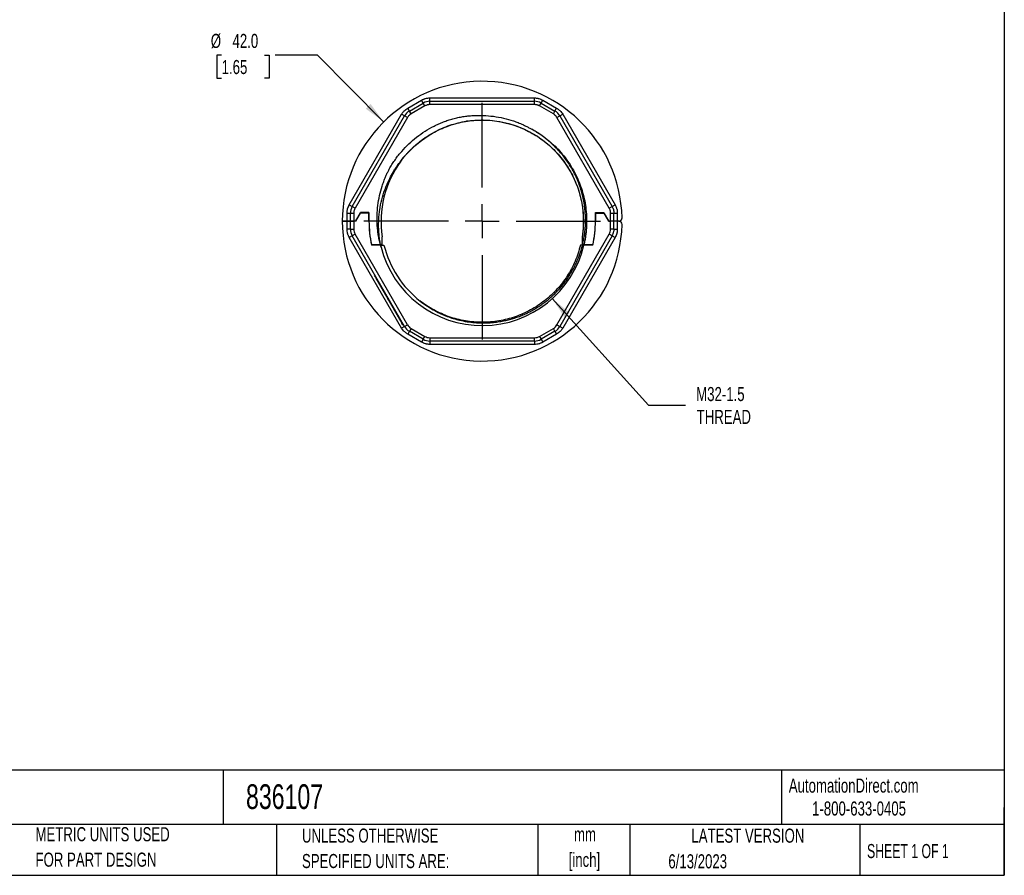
# Model space of a CAD drawing. Header units: millimetres. Extents: x 6 to 273, y 6 to 210.
# Tile 2 of 4: x 125 to 273, y 6 to 135. Entities that reach past the tile are written whole.
import ezdxf

# ---------------------------------------------------------------- set-up
doc = ezdxf.new("R2010")
doc.units = ezdxf.units.MM
doc.linetypes.add('CENTERX2', pattern=[20.32, 12.7, -2.54, 2.54, -2.54])
doc.layers.add('CENTER', color=40, linetype='CENTERX2')
doc.layers.add('DIMENSIONS', color=140, linetype='Continuous', lineweight=25)
doc.layers.add('TEXT', color=140, linetype='Continuous', lineweight=25)
doc.styles.add('SLDTEXTSTYLE0', font='TXT', dxfattribs={"width": 0.7})
doc.styles.add('SLDTEXTSTYLE1', font='TXT', dxfattribs={"width": 0.65})
doc.dimstyles.new('SLDDIMSTYLE1', dxfattribs={"dimtxt": 2.158008, "dimasz": 3.302, "dimexe": 0, "dimexo": 0.0625, "dimgap": 0.539502, "dimtad": 0, "dimtih": 1, "dimtoh": 1, "dimrnd": 1e-09, "dimzin": 4, "dimdsep": 46, "dimtxsty": 'SLDTEXTSTYLE0', "dimsah": 1, "dimcen": 0, "dimadec": 0, "dimazin": 1, "dimtfac": 1, "dimtofl": 0, "dimtmove": 0, "dimatfit": 3, "dimfxl": 0, "dimfrac": 2, "dimtolj": 1, "dimtzin": 12, "dimarcsym": 0})
doc.dimstyles.new('SLDDIMSTYLE2', dxfattribs={"dimtxt": 2.158008, "dimasz": 3.302, "dimexe": 0, "dimexo": 0.0625, "dimgap": 0.539502, "dimtad": 0, "dimtih": 1, "dimtoh": 1, "dimrnd": 1e-09, "dimzin": 12, "dimdsep": 46, "dimtxsty": 'SLDTEXTSTYLE0', "dimsah": 1, "dimcen": 0, "dimadec": 0, "dimazin": 3, "dimtfac": 1, "dimtofl": 0, "dimtmove": 0, "dimatfit": 3, "dimfxl": 0, "dimfrac": 2, "dimtolj": 1, "dimtzin": 12, "dimarcsym": 0})

# ---------------------------------------------------------------- blocks, each defined once
blk = doc.blocks.new('SW_NOTE_0')
at = {"layer": 'TEXT', "color": 0, "char_height": 2.117, "attachment_point": 2, "style": 'SLDTEXTSTYLE0'}
for s, insert in [('mm', (2.84, 2.73)), ('[inch]', (2.76, -1.09))]:
    blk.add_mtext(s, dxfattribs=dict(at, insert=insert))
blk = doc.blocks.new('SW_NOTE_0_1')
at = {"layer": 'TEXT', "color": 0, "char_height": 2.1167, "attachment_point": 1, "style": 'SLDTEXTSTYLE0'}
for s, insert in [('UNLESS OTHERWISE', (0, 2.73)), ('SPECIFIED UNITS ARE:', (0, -1.09))]:
    blk.add_mtext(s, dxfattribs=dict(at, insert=insert))
blk = doc.blocks.new('SW_NOTE_0_5')
at = {"layer": 'TEXT', "color": 0, "char_height": 2.1167, "attachment_point": 1, "style": 'SLDTEXTSTYLE0'}
for s, insert in [('METRIC UNITS USED', (0, 2.73)), ('FOR PART DESIGN', (0, -1.09))]:
    blk.add_mtext(s, dxfattribs=dict(at, insert=insert))
blk = doc.blocks.new('_D_2')
at = {"layer": 'DIMENSIONS'}
for p, q in [((155.55, 129.47), (154.82, 129.47)), ((154.82, 129.47), (154.82, 126.04)), ((161.96, 129.47), (162.68, 129.47)), ((162.68, 129.47), (162.68, 126.04)), ((169.94, 129.47), (163.59, 129.47)), ((179.87, 119.46), (169.94, 129.47)), ((154.82, 126.04), (155.55, 126.04)), ((162.68, 126.04), (161.96, 126.04))]:
    blk.add_line(p, q, dxfattribs=at)
blk.add_solid([(179.87, 119.46), (177.91, 122.16), (177.18, 121.45)], dxfattribs=at)
at = {"layer": 'DIMENSIONS', "char_height": 2.117, "attachment_point": 1, "style": 'SLDTEXTSTYLE0'}
for s, insert in [('%%c', (153.92, 132.68)), ('42.0', (157.18, 132.68)), ('1.65', (155.55, 128.76))]:
    blk.add_mtext(s, dxfattribs=dict(at, insert=insert))
blk = doc.blocks.new('_D_3')
at = {"layer": 'DIMENSIONS'}
for p, q in [((205.18, 92.93), (219.64, 76.93)), ((219.64, 76.93), (225.2, 76.93))]:
    blk.add_line(p, q, dxfattribs=at)
blk.add_solid([(205.18, 92.93), (207.02, 90.14), (207.77, 90.82)], dxfattribs=at)
at = {"layer": 'DIMENSIONS', "char_height": 2.117, "attachment_point": 1, "style": 'SLDTEXTSTYLE0'}
for s, insert in [('M32-1.5', (226.79, 79.66)), ('THREAD', (226.87, 76.23))]:
    blk.add_mtext(s, dxfattribs=dict(at, insert=insert))
blk = doc.blocks.new('SW_CENTERMARKSYMBOL_0')
at = {"layer": 'CENTER', "color": 0}
for p, q in [((0, 5.08), (0, 18.22)), ((0, 0), (0, 2.54)), ((-5.08, 0), (-18.22, 0)), ((0, 0), (-2.54, 0)), ((0, 0), (0, -2.54)), ((0, 0), (2.54, 0)), ((5.08, 0), (18.22, 0)), ((0, -5.08), (0, -18.22))]:
    blk.add_line(p, q, dxfattribs=at)

msp = doc.modelspace()

# ---------------------------------------------------------------- linework, layer by layer
for p, q in [((183.489, 121.528), (185.561, 122.724)), ((185.811, 122.291), (185.561, 122.724)), ((186.811, 122.559), (186.811, 123.059)), ((186.811, 123.059), (202.523, 123.059)), ((202.523, 122.559), (202.523, 123.059)), ((203.523, 122.291), (203.773, 122.724)), ((203.773, 122.724), (205.845, 121.528)), ((183.739, 121.095), (183.489, 121.528)), ((183.739, 121.095), (185.811, 122.291)), ((186.061, 121.858), (183.989, 120.662)), ((186.061, 121.858), (185.811, 122.291)), ((186.811, 122.059), (186.811, 122.559)), ((186.811, 122.559), (202.523, 122.559)), ((202.523, 122.059), (186.811, 122.059)), ((202.523, 122.059), (202.523, 122.559)), ((203.273, 121.858), (203.523, 122.291)), ((205.345, 120.662), (203.273, 121.858)), ((203.523, 122.291), (205.595, 121.095)), ((205.595, 121.095), (205.845, 121.528)), ((174.717, 107.005), (182.574, 120.613)), ((175.15, 106.755), (183.007, 120.363)), ((183.44, 120.113), (175.583, 106.505)), ((183.007, 120.363), (182.574, 120.613)), ((183.44, 120.113), (183.007, 120.363)), ((183.989, 120.662), (183.739, 121.095)), ((205.345, 120.662), (205.595, 121.095)), ((205.894, 120.113), (206.327, 120.363)), ((213.751, 106.505), (205.894, 120.113)), ((206.327, 120.363), (206.76, 120.613)), ((206.327, 120.363), (214.184, 106.755)), ((206.76, 120.613), (214.617, 107.005)), ((193.364, 119.673), (193.573, 119.699)), ((182.166, 113.14), (182.65, 113.816)), ((182.28, 113.35), (182.424, 113.549)), ((174.717, 107.005), (175.15, 106.755)), ((175.583, 106.505), (175.15, 106.755)), ((213.751, 106.505), (214.184, 106.755)), ((214.184, 106.755), (214.617, 107.005)), ((174.382, 105.755), (174.882, 105.755)), ((174.382, 104.559), (174.382, 105.755)), ((174.882, 104.559), (174.882, 105.755)), ((174.882, 105.755), (175.382, 105.755)), ((175.382, 105.755), (175.382, 104.559)), ((175.667, 104.559), (176.418, 105.859)), ((176.36, 105.759), (175.667, 104.559)), ((177.667, 105.759), (176.36, 105.759)), ((177.667, 105.859), (176.418, 105.859)), ((177.667, 105.859), (177.667, 104.559)), ((177.667, 104.559), (177.667, 105.759)), ((211.667, 105.859), (212.916, 105.859)), ((211.667, 104.559), (211.667, 105.859)), ((211.667, 105.759), (211.667, 104.559)), ((211.667, 105.759), (212.974, 105.759)), ((212.916, 105.859), (213.667, 104.559)), ((213.667, 104.559), (212.974, 105.759)), ((213.952, 104.559), (213.952, 105.755)), ((213.952, 105.755), (214.428, 105.755)), ((214.428, 106.359), (214.358, 106.359)), ((214.428, 106.059), (214.428, 106.359)), ((214.428, 104.559), (214.428, 105.755)), ((214.452, 104.559), (214.452, 105.755)), ((214.452, 105.755), (214.952, 105.755)), ((214.952, 105.755), (214.952, 104.559)), ((174.382, 104.559), (173.667, 104.559)), ((173.667, 104.559), (174.382, 104.559)), ((174.882, 104.559), (174.382, 104.559)), ((174.382, 103.363), (174.382, 104.559)), ((174.882, 103.363), (174.882, 104.559)), ((175.382, 104.559), (174.882, 104.559)), ((174.882, 104.559), (175.382, 104.559)), ((175.382, 104.559), (175.382, 103.363)), ((175.667, 104.559), (175.382, 104.559)), ((213.952, 104.559), (213.667, 104.559)), ((213.667, 104.559), (213.952, 104.559)), ((213.952, 103.363), (213.952, 104.559)), ((214.428, 104.559), (213.952, 104.559)), ((214.428, 103.363), (214.428, 104.559)), ((214.452, 104.559), (214.428, 104.559)), ((214.452, 103.363), (214.452, 104.559)), ((214.952, 104.559), (214.452, 104.559)), ((214.952, 104.559), (214.952, 103.363)), ((215.161, 104.559), (214.952, 104.559)), ((174.882, 103.363), (174.382, 103.363)), ((175.15, 102.363), (174.717, 102.113)), ((182.574, 88.505), (174.717, 102.113)), ((174.882, 103.363), (175.382, 103.363)), ((175.583, 102.613), (175.15, 102.363)), ((183.007, 88.755), (175.15, 102.363)), ((183.44, 89.005), (175.583, 102.613)), ((205.894, 89.005), (213.751, 102.613)), ((214.184, 102.363), (206.327, 88.755)), ((214.617, 102.113), (206.76, 88.505)), ((214.184, 102.363), (213.751, 102.613)), ((214.428, 103.363), (213.952, 103.363)), ((214.184, 102.363), (214.617, 102.113)), ((214.452, 103.363), (214.952, 103.363)), ((178.031, 101.059), (179.372, 101.059)), ((179.398, 100.959), (178.053, 100.959)), ((179.667, 101.059), (179.397, 101.059)), ((179.417, 100.959), (179.398, 100.959)), ((179.437, 100.959), (179.92, 100.959)), ((209.667, 101.059), (209.708, 101.059)), ((209.724, 100.959), (209.928, 100.959)), ((209.951, 101.059), (209.749, 101.059)), ((211.281, 100.959), (209.928, 100.959)), ((209.951, 101.059), (211.303, 101.059)), ((178.553, 96.47), (178.466, 96.42)), ((178.466, 96.42), (178.632, 96.132)), ((178.718, 96.182), (178.632, 96.132)), ((178.632, 96.132), (178.691, 96.029)), ((178.691, 96.029), (178.778, 96.079)), ((178.801, 96.039), (178.715, 95.989)), ((178.715, 95.989), (180.493, 92.909)), ((180.579, 92.959), (180.493, 92.909)), ((180.513, 92.873), (180.493, 92.909)), ((180.6, 92.923), (180.513, 92.873)), ((180.513, 92.873), (180.623, 92.684)), ((180.623, 92.684), (180.71, 92.734)), ((180.623, 92.684), (180.7, 92.55)), ((180.787, 92.6), (180.7, 92.55)), ((180.7, 92.55), (181.245, 91.606)), ((181.332, 91.656), (181.245, 91.606)), ((181.245, 91.606), (181.316, 91.483)), ((181.403, 91.533), (181.316, 91.483)), ((181.316, 91.483), (182.597, 89.265)), ((183.007, 88.755), (182.574, 88.505)), ((182.683, 89.315), (182.597, 89.265)), ((182.763, 88.977), (182.597, 89.265)), ((182.763, 88.977), (182.85, 89.027)), ((183.007, 88.755), (183.44, 89.005)), ((205.894, 89.005), (206.327, 88.755)), ((206.327, 88.755), (206.76, 88.505)), ((183.739, 88.023), (183.489, 87.59)), ((185.561, 86.394), (183.489, 87.59)), ((183.989, 88.456), (183.739, 88.023)), ((185.811, 86.827), (183.739, 88.023)), ((183.989, 88.456), (186.061, 87.26)), ((185.811, 86.827), (186.061, 87.26)), ((203.273, 87.26), (205.345, 88.456)), ((203.273, 87.26), (203.523, 86.827)), ((205.595, 88.023), (203.523, 86.827)), ((205.845, 87.59), (203.773, 86.394)), ((205.595, 88.023), (205.345, 88.456)), ((205.595, 88.023), (205.845, 87.59)), ((185.811, 86.827), (185.561, 86.394)), ((186.811, 87.059), (202.523, 87.059)), ((186.811, 87.059), (186.811, 86.559)), ((202.523, 86.559), (186.811, 86.559)), ((186.811, 86.559), (186.811, 86.059)), ((202.523, 86.059), (186.811, 86.059)), ((202.523, 86.559), (202.523, 87.059)), ((202.523, 86.559), (202.523, 86.059)), ((203.523, 86.827), (203.773, 86.394))]:
    msp.add_line(p, q)
at = {"flags": 128}
msp.add_lwpolyline([(174.382, 104.559), (174.48, 104.559), (174.574, 104.559), (174.66, 104.559), (174.736, 104.559), (174.798, 104.559), (174.844, 104.559), (174.873, 104.559), (174.882, 104.559)], dxfattribs=at)
for centre, radius, start, end in [((194.667, 104.559), 21, 1.3976, 180), ((186.811, 120.559), 2, 90.00001, 120.00001), ((202.523, 120.559), 2, 60.00001, 90.00001), ((184.739, 119.363), 2, 120.00001, 150.00001), ((204.595, 119.363), 2, 30.00001, 60.00001), ((194.667, 104.559), 15.18, 143.70922, 188.83218), ((176.882, 105.755), 2, 150.00001, 180.00001), ((212.452, 105.755), 2, 17.57311, 30.00001), ((194.667, 104.559), 21, 180, 358.6024), ((194.667, 104.559), 17, 180, 192.22579), ((194.667, 104.559), 17, 347.77421, 0), ((215.161, 104.059), 0.5, 358.6024, 90), ((176.882, 103.363), 2, 180, 210), ((176.882, 103.363), 1.5, 180, 210), ((212.452, 103.363), 1.5, 330, 0), ((212.452, 103.363), 2, 330, 351.26161), ((194.667, 104.559), 15.68, 194.3405, 346.72696), ((194.667, 104.559), 15.18, 193.71864, 232.21685), ((184.739, 89.755), 2, 210, 240), ((184.739, 89.755), 1.5, 210, 240), ((204.595, 89.755), 1.5, 300, 330), ((204.595, 89.755), 2, 300, 330), ((186.811, 88.559), 1.5, 240, 270), ((202.523, 88.559), 1.5, 270, 300), ((186.811, 88.559), 2, 240, 270), ((202.523, 88.559), 2, 270, 300)]:
    msp.add_arc(centre, radius, start, end)
for points, knots in [([(185.561, 122.724), (185.608, 122.75), (185.704, 122.803), (185.853, 122.87), (186.006, 122.928), (186.215, 122.991), (186.483, 123.047), (186.701, 123.055), (186.811, 123.059)], [0, 0, 0, 0, 0.1252242, 0.2499622, 0.3747523, 0.5001321, 0.7499622, 1, 1, 1, 1]), ([(202.523, 123.059), (202.578, 123.058), (202.687, 123.056), (202.85, 123.039), (203.011, 123.013), (203.224, 122.963), (203.484, 122.877), (203.677, 122.775), (203.773, 122.724)], [0, 0, 0, 0, 0.12522422, 0.24996222, 0.37475232, 0.50013215, 0.74996223, 1, 1, 1, 1]), ([(182.574, 120.613), (182.602, 120.659), (182.658, 120.753), (182.754, 120.885), (182.858, 121.012), (183.007, 121.171), (183.211, 121.353), (183.396, 121.47), (183.489, 121.528)], [0, 0, 0, 0, 0.1252242, 0.2499622, 0.3747523, 0.5001321, 0.7499622, 1, 1, 1, 1]), ([(186.811, 122.059), (186.778, 122.058), (186.713, 122.057), (186.615, 122.047), (186.518, 122.031), (186.391, 122.001), (186.234, 121.95), (186.119, 121.888), (186.061, 121.858)], [0, 0, 0, 0, 0.1247536, 0.2493356, 0.374281, 0.5001201, 0.7493426, 1, 1, 1, 1]), ([(203.273, 121.858), (203.245, 121.874), (203.188, 121.905), (203.098, 121.945), (203.006, 121.98), (202.881, 122.018), (202.72, 122.051), (202.589, 122.056), (202.523, 122.059)], [0, 0, 0, 0, 0.1247536, 0.2493356, 0.374281, 0.5001201, 0.7493426, 1, 1, 1, 1]), ([(205.845, 121.528), (205.892, 121.499), (205.985, 121.443), (206.118, 121.347), (206.245, 121.244), (206.404, 121.094), (206.586, 120.89), (206.702, 120.705), (206.76, 120.613)], [0, 0, 0, 0, 0.1252242, 0.2499622, 0.3747523, 0.5001321, 0.7499622, 1, 1, 1, 1]), ([(180.811, 112.559), (180.875, 112.668), (181.004, 112.888), (181.206, 113.211), (181.416, 113.529), (181.633, 113.841), (181.857, 114.149), (182.089, 114.451), (182.329, 114.748), (182.827, 115.337), (183.631, 116.179), (184.809, 117.193), (186.079, 118.089), (187.202, 118.727), (188.128, 119.168), (188.831, 119.463), (189.546, 119.725), (190.033, 119.871), (190.277, 119.945)], [0, 0, 0, 0, 0.0310216, 0.0619918, 0.092928, 0.123848, 0.1547693, 0.1857096, 0.2166865, 0.2477174, 0.3738415, 0.5000087, 0.6261328, 0.7522999, 0.8142874, 0.8761393, 0.9379965, 1, 1, 1, 1]), ([(182.422, 113.55), (182.499, 113.653), (182.654, 113.862), (182.901, 114.171), (183.163, 114.482), (183.441, 114.794), (183.735, 115.107), (184.047, 115.419), (184.375, 115.729), (184.721, 116.037), (185.085, 116.341), (185.467, 116.641), (186.414, 117.338), (188.024, 118.293), (190.408, 119.216), (192.913, 119.723), (195.084, 119.787), (197.615, 119.532), (200.095, 118.855), (202.716, 117.528), (204.769, 116.003), (206.535, 114.155), (207.965, 112.037), (208.852, 110.1), (209.358, 108.48), (209.621, 107.312), (209.802, 106.052), (209.863, 104.996), (209.853, 104.08), (209.821, 103.46), (209.765, 102.841), (209.706, 102.431), (209.677, 102.226)], [0, 0, 0, 0, 0.00951704, 0.01930963, 0.02937848, 0.03972439, 0.05034814, 0.06125039, 0.07243171, 0.08389255, 0.09563318, 0.10765375, 0.11995424, 0.18297503, 0.24591604, 0.30891337, 0.37187818, 0.40631136, 0.49767048, 0.56062413, 0.62362964, 0.68661112, 0.74956094, 0.81250956, 0.84399147, 0.87549023, 0.90129544, 0.93850488, 0.95388201, 0.96925692, 0.98462946, 1, 1, 1, 1]), ([(182.432, 113.543), (183.429, 114.9), (184.657, 116.084), (187.426, 117.999), (188.969, 118.729), (191.404, 119.41), (192.235, 119.57), (193.91, 119.746), (194.754, 119.763), (197.273, 119.602), (198.935, 119.216), (201.268, 118.252), (202.02, 117.867), (203.448, 116.974), (204.125, 116.467), (206.014, 114.787), (207.08, 113.454), (208.724, 110.516), (209.305, 108.913), (209.908, 105.601), (209.926, 103.892), (209.667, 102.228)], [0, 0, 0, 0, 0.125, 0.125, 0.25, 0.25, 0.3125, 0.3125, 0.375, 0.375, 0.5, 0.5, 0.5625, 0.5625, 0.625, 0.625, 0.75, 0.75, 0.875, 0.875, 1, 1, 1, 1]), ([(183.989, 120.662), (183.961, 120.645), (183.905, 120.611), (183.825, 120.554), (183.749, 120.491), (183.654, 120.402), (183.544, 120.279), (183.475, 120.168), (183.44, 120.113)], [0, 0, 0, 0, 0.1247536, 0.2493356, 0.374281, 0.5001201, 0.7493426, 1, 1, 1, 1]), ([(190.277, 119.945), (190.4, 119.975), (190.647, 120.037), (191.02, 120.118), (191.395, 120.191), (191.772, 120.254), (192.152, 120.308), (192.533, 120.354), (192.917, 120.39), (193.683, 120.443), (194.835, 120.455), (196.366, 120.325), (197.876, 120.052), (199.106, 119.703), (200.064, 119.355), (200.694, 119.09), (201.235, 118.834), (201.69, 118.601), (201.983, 118.433), (202.128, 118.35)], [0, 0, 0, 0, 0.0311327, 0.0622668, 0.0934211, 0.1246142, 0.1558646, 0.187191, 0.2186115, 0.2501445, 0.3751178, 0.5002492, 0.6255604, 0.7501604, 0.8126419, 0.8748545, 0.9173504, 0.9590477, 1, 1, 1, 1]), ([(205.894, 120.113), (205.877, 120.141), (205.844, 120.196), (205.786, 120.276), (205.724, 120.352), (205.634, 120.447), (205.512, 120.557), (205.401, 120.627), (205.345, 120.662)], [0, 0, 0, 0, 0.1247536, 0.2493356, 0.374281, 0.5001201, 0.7493426, 1, 1, 1, 1]), ([(202.128, 118.35), (202.247, 118.285), (202.483, 118.154), (202.831, 117.947), (203.174, 117.733), (203.511, 117.509), (203.843, 117.276), (204.398, 116.864), (205.152, 116.24), (206.067, 115.35), (206.915, 114.379), (207.949, 112.973), (209.02, 111.053), (209.755, 108.98), (210.128, 107.276), (210.298, 105.998), (210.363, 104.723), (210.332, 103.677), (210.258, 102.854), (210.18, 102.252), (210.08, 101.652), (209.994, 101.257), (209.951, 101.059)], [0, 0, 0, 0, 0.0198915, 0.0397579, 0.0596125, 0.0794685, 0.0993394, 0.1192382, 0.1812535, 0.2432948, 0.3070374, 0.3708057, 0.500002, 0.6291984, 0.6929409, 0.7567092, 0.8187245, 0.8807658, 0.9105918, 0.9403763, 0.970164, 1, 1, 1, 1]), ([(209.749, 101.059), (209.779, 101.187), (209.839, 101.441), (209.914, 101.819), (209.979, 102.189), (210.033, 102.551), (210.078, 102.905), (210.114, 103.25), (210.141, 103.585), (210.16, 103.911), (210.173, 104.228), (210.178, 104.535), (210.178, 104.833), (210.173, 105.12), (210.163, 105.398), (210.148, 105.665), (210.13, 105.922), (210.109, 106.169), (210.085, 106.406), (210.058, 106.633), (210.03, 106.849), (210, 107.055), (209.969, 107.251), (209.937, 107.437), (209.905, 107.612), (209.873, 107.778), (209.842, 107.933), (209.81, 108.079), (209.78, 108.214), (209.751, 108.339), (209.723, 108.455), (209.697, 108.561), (209.672, 108.656), (209.649, 108.743), (209.629, 108.819), (209.611, 108.886), (209.595, 108.943), (209.581, 108.99), (209.571, 109.028), (209.563, 109.056), (209.557, 109.075), (209.367, 109.732), (208.906, 111.008), (207.964, 112.808), (206.791, 114.472), (205.494, 115.886), (204.244, 116.966), (203.237, 117.685), (202.563, 118.106), (202.231, 118.293), (202.129, 118.35)], [0, 0, 0, 0, 0.0194939, 0.0385031, 0.0570286, 0.0750707, 0.0926296, 0.1097052, 0.1262972, 0.1424052, 0.1580287, 0.1731673, 0.1878205, 0.2019877, 0.2156684, 0.2288622, 0.2415686, 0.2537872, 0.2655177, 0.2767597, 0.287513, 0.2977773, 0.3075525, 0.3168383, 0.3256347, 0.3339414, 0.3417585, 0.3490858, 0.3559232, 0.3622707, 0.3681283, 0.3734959, 0.3783735, 0.3827611, 0.3866587, 0.3900662, 0.3929836, 0.3954109, 0.3973481, 0.3987953, 0.3997523, 0.4002193, 0.4999102, 0.599705, 0.6997347, 0.7999892, 0.8826505, 0.9435588, 0.9826777, 1, 1, 1, 1]), ([(179.372, 101.059), (179.342, 101.179), (179.282, 101.418), (179.203, 101.78), (179.132, 102.143), (179.07, 102.507), (179.016, 102.873), (178.971, 103.239), (178.934, 103.608), (178.878, 104.346), (178.86, 105.459), (178.977, 106.938), (179.232, 108.402), (179.558, 109.598), (179.883, 110.535), (180.13, 111.152), (180.366, 111.684), (180.581, 112.13), (180.735, 112.417), (180.811, 112.559)], [0, 0, 0, 0, 0.03125223, 0.06245014, 0.09361081, 0.12475135, 0.15588895, 0.18704077, 0.21822397, 0.24945564, 0.37432472, 0.49921588, 0.62408345, 0.74958385, 0.81218105, 0.87481019, 0.91765974, 0.9593744, 1, 1, 1, 1]), ([(179.397, 101.059), (179.373, 101.191), (179.324, 101.455), (179.264, 101.853), (179.214, 102.252), (179.174, 102.651), (179.144, 103.052), (179.125, 103.452), (179.116, 103.852), (179.117, 104.253), (179.128, 104.652), (179.15, 105.051), (179.182, 105.449), (179.225, 105.845), (179.33, 106.625), (179.561, 107.779), (179.96, 109.075), (180.382, 110.137), (180.805, 111.041), (181.191, 111.739), (181.505, 112.248), (181.741, 112.614), (181.996, 112.984), (182.202, 113.251), (182.278, 113.351)], [0, 0, 0, 0, 0.0309699, 0.0619109, 0.0928227, 0.123705, 0.1545577, 0.1853806, 0.2161737, 0.2469371, 0.2776714, 0.3083771, 0.3390553, 0.3697072, 0.4003342, 0.5206374, 0.6405541, 0.7125258, 0.784322, 0.8705141, 0.8964048, 0.9222694, 0.9709393, 1, 1, 1, 1]), ([(174.382, 105.755), (174.383, 105.809), (174.385, 105.919), (174.402, 106.081), (174.429, 106.243), (174.478, 106.455), (174.564, 106.715), (174.666, 106.908), (174.717, 107.005)], [0, 0, 0, 0, 0.1252242, 0.2499622, 0.3747523, 0.5001321, 0.7499622, 1, 1, 1, 1]), ([(175.583, 106.505), (175.568, 106.476), (175.536, 106.419), (175.496, 106.33), (175.461, 106.238), (175.423, 106.112), (175.39, 105.951), (175.385, 105.821), (175.382, 105.755)], [0, 0, 0, 0, 0.1247536, 0.2493356, 0.374281, 0.5001201, 0.7493426, 1, 1, 1, 1]), ([(213.952, 105.755), (213.951, 105.788), (213.95, 105.853), (213.94, 105.95), (213.924, 106.047), (213.894, 106.175), (213.843, 106.331), (213.781, 106.447), (213.751, 106.505)], [0, 0, 0, 0, 0.12475358, 0.2493356, 0.37428101, 0.50012012, 0.74934257, 1, 1, 1, 1]), ([(214.617, 107.005), (214.643, 106.957), (214.696, 106.862), (214.763, 106.712), (214.821, 106.559), (214.884, 106.35), (214.939, 106.082), (214.948, 105.864), (214.952, 105.755)], [0, 0, 0, 0, 0.1252242, 0.2499622, 0.3747523, 0.5001321, 0.7499622, 1, 1, 1, 1]), ([(214.428, 106.059), (214.428, 106.008), (214.428, 105.907), (214.428, 105.806), (214.428, 105.755)], [0, 0, 0, 0, 0.50195042, 1, 1, 1, 1]), ([(215.161, 104.559), (215.183, 104.56), (215.227, 104.561), (215.292, 104.575), (215.366, 104.6), (215.444, 104.642), (215.52, 104.707), (215.584, 104.785), (215.629, 104.874), (215.658, 104.971), (215.66, 105.037), (215.661, 105.071)], [0, 0, 0, 0, 0.0829666, 0.1658592, 0.2501402, 0.3736731, 0.5000843, 0.6236148, 0.750026, 0.8742871, 1, 1, 1, 1]), ([(214.952, 104.559), (214.821, 104.559), (214.691, 104.559), (214.505, 104.559), (214.452, 104.559), (214.452, 104.559)], [0, 0, 0, 0, 0.5, 0.5, 1, 1, 1, 1]), ([(174.717, 102.113), (174.691, 102.16), (174.638, 102.256), (174.571, 102.405), (174.513, 102.558), (174.45, 102.767), (174.395, 103.035), (174.386, 103.253), (174.382, 103.363)], [0, 0, 0, 0, 0.12522422, 0.24996222, 0.37475232, 0.50013215, 0.74996223, 1, 1, 1, 1]), ([(179.667, 101.059), (179.667, 101.189), (179.667, 101.449), (179.667, 101.839), (179.667, 102.099), (179.667, 102.228)], [0, 0, 0, 0, 0.336489, 0.66976, 1, 1, 1, 1]), ([(209.667, 102.164), (209.667, 101.982), (209.667, 101.613), (209.667, 101.245), (209.667, 101.059)], [0, 0, 0, 0, 0.4933002, 1, 1, 1, 1]), ([(214.428, 103.363), (214.428, 103.312), (214.428, 103.21), (214.428, 103.109), (214.428, 103.059)], [0, 0, 0, 0, 0.4980496, 1, 1, 1, 1]), ([(214.952, 103.363), (214.951, 103.308), (214.949, 103.199), (214.932, 103.036), (214.905, 102.875), (214.856, 102.662), (214.77, 102.402), (214.668, 102.209), (214.617, 102.113)], [0, 0, 0, 0, 0.1252242, 0.2499622, 0.3747523, 0.5001321, 0.7499622, 1, 1, 1, 1]), ([(209.414, 100.959), (209.304, 100.552), (209.085, 99.739), (208.629, 98.559), (208.083, 97.419), (207.443, 96.329), (206.715, 95.295), (205.903, 94.326), (205.014, 93.427), (204.053, 92.606), (203.027, 91.867), (201.943, 91.216), (200.809, 90.658), (199.632, 90.195), (198.421, 89.832), (197.185, 89.571), (195.93, 89.414), (194.667, 89.361), (193.404, 89.414), (192.149, 89.571), (190.912, 89.832), (189.702, 90.195), (188.525, 90.657), (187.392, 91.217), (186.313, 91.858), (185.647, 92.355), (185.318, 92.601)], [0, 0, 0, 0, 0.0417115, 0.083423, 0.1251346, 0.1668461, 0.2085576, 0.2502691, 0.2919807, 0.3336922, 0.3754037, 0.4171152, 0.4588267, 0.5005383, 0.5422498, 0.5839613, 0.6256728, 0.6673843, 0.7090959, 0.7508074, 0.7925189, 0.8342304, 0.875942, 0.9176535, 0.959365, 1, 1, 1, 1]), ([(186.193, 91.953), (186.279, 91.894), (186.563, 91.701), (187.169, 91.323), (188.147, 90.788), (189.538, 90.182), (191.375, 89.617), (193.129, 89.339), (194.596, 89.271), (195.61, 89.292), (196.564, 89.373), (197.43, 89.498), (198.225, 89.657), (198.969, 89.844), (199.703, 90.069), (200.425, 90.33), (201.133, 90.628), (201.825, 90.962), (202.499, 91.331), (203.154, 91.735), (203.788, 92.172), (204.401, 92.639), (204.99, 93.137), (205.555, 93.664), (206.093, 94.218), (206.603, 94.798), (207.084, 95.403), (207.534, 96.032), (207.953, 96.682), (208.337, 97.354), (208.687, 98.044), (209.002, 98.751), (209.281, 99.474), (209.526, 100.209), (209.658, 100.709), (209.724, 100.959)], [0, 0, 0, 0, 0.0106396, 0.0347836, 0.0724474, 0.12367, 0.1884955, 0.2669439, 0.3031443, 0.3374259, 0.3697807, 0.4002009, 0.42614, 0.4520833, 0.4780303, 0.5039821, 0.5299419, 0.5559156, 0.5819092, 0.6079261, 0.6339673, 0.6600318, 0.6861172, 0.7122201, 0.7383369, 0.7644639, 0.7905983, 0.8167382, 0.8428836, 0.8690366, 0.895201, 0.9213792, 0.947572, 0.9737793, 1, 1, 1, 1]), ([(183.489, 87.59), (183.442, 87.618), (183.349, 87.674), (183.216, 87.77), (183.089, 87.874), (182.93, 88.023), (182.748, 88.227), (182.632, 88.412), (182.574, 88.505)], [0, 0, 0, 0, 0.1252242, 0.2499622, 0.3747523, 0.5001321, 0.7499622, 1, 1, 1, 1]), ([(206.76, 88.505), (206.732, 88.458), (206.676, 88.365), (206.58, 88.232), (206.476, 88.105), (206.327, 87.946), (206.123, 87.764), (205.938, 87.648), (205.845, 87.59)], [0, 0, 0, 0, 0.1252242, 0.2499622, 0.3747523, 0.5001321, 0.7499622, 1, 1, 1, 1]), ([(186.811, 86.059), (186.756, 86.06), (186.647, 86.062), (186.484, 86.078), (186.323, 86.105), (186.11, 86.155), (185.85, 86.241), (185.657, 86.343), (185.561, 86.394)], [0, 0, 0, 0, 0.1252242, 0.2499622, 0.3747523, 0.5001321, 0.7499622, 1, 1, 1, 1]), ([(203.773, 86.394), (203.726, 86.367), (203.63, 86.314), (203.481, 86.247), (203.328, 86.19), (203.119, 86.127), (202.851, 86.071), (202.633, 86.063), (202.523, 86.059)], [0, 0, 0, 0, 0.1252242, 0.2499622, 0.3747523, 0.5001321, 0.7499622, 1, 1, 1, 1])]:
    msp.add_open_spline(points, degree=3, knots=knots)
for points in [[(192.484, 119.581), (192.375, 119.565), (192.274, 119.55), (192.185, 119.534)], [(182.28, 113.35), (182.33, 113.415), (182.38, 113.479), (182.432, 113.543)], [(214.358, 106.359), (214.389, 106.261), (214.413, 106.16), (214.428, 106.059)], [(177.667, 104.559), (177.667, 103.384), (177.789, 102.209), (178.031, 101.059)], [(211.303, 101.059), (211.545, 102.209), (211.667, 103.384), (211.667, 104.559)], [(209.667, 102.228), (209.667, 102.207), (209.667, 102.185), (209.667, 102.164)], [(209.677, 102.226), (209.674, 102.205), (209.67, 102.185), (209.667, 102.164)], [(179.372, 101.059), (179.38, 101.059), (179.389, 101.059), (179.397, 101.059)], [(179.398, 100.959), (179.423, 100.864), (179.449, 100.769), (179.476, 100.675)], [(179.476, 100.675), (179.455, 100.769), (179.435, 100.864), (179.417, 100.959)], [(209.683, 100.957), (209.597, 100.957), (209.51, 100.958), (209.424, 100.959)], [(185.367, 92.562), (185.635, 92.349), (185.91, 92.146), (186.192, 91.952)]]:
    msp.add_open_spline(points, degree=3)
at = {"layer": 'TEXT'}
for p, q in [((273.05, 209.55), (273.05, 6.35)), ((273.05, 22.126), (6.35, 22.126)), ((155.759, 22.126), (155.759, 13.97)), ((239.575, 22.126), (239.575, 13.97)), ((273.05, 6.35), (273.05, 16.51)), ((273.05, 13.97), (6.35, 13.97)), ((163.78, 13.97), (163.78, 6.35)), ((203.024, 13.97), (203.024, 6.35)), ((216.812, 13.97), (216.812, 6.35)), ((251.349, 13.97), (251.349, 6.35)), ((6.35, 6.35), (273.05, 6.35))]:
    msp.add_line(p, q, dxfattribs=at)

# ---------------------------------------------------------------- block references
at = {"layer": 'CENTER'}
msp.add_blockref('SW_CENTERMARKSYMBOL_0', (194.667, 104.559), dxfattribs=at)
at = {"layer": 'TEXT'}
for name, p in [('SW_NOTE_0_5', (127.604, 10.847)), ('SW_NOTE_0_1', (167.608, 10.642)), ('SW_NOTE_0', (207.255, 10.829))]:
    msp.add_blockref(name, p, dxfattribs=at)

# ---------------------------------------------------------------- texts
for s, insert, char_height, attachment_point, style in [('AutomationDirect.com', (240.695, 20.877), 2.11667, 1, 'SLDTEXTSTYLE0'), ('836107', (159.208, 20.012), 3.7042, 1, 'SLDTEXTSTYLE0'), ('1-800-633-0405', (244.192, 17.437), 2.11667, 1, 'SLDTEXTSTYLE0'), ('LATEST VERSION', (234.552, 13.364), 2.11667, 2, 'SLDTEXTSTYLE0'), ('SHEET 1 OF 1', (252.441, 11.051), 2.11667, 1, 'SLDTEXTSTYLE1'), ('6/13/2023', (222.613, 9.51), 2.1167, 1, 'SLDTEXTSTYLE0')]:
    msp.add_mtext(s, dxfattribs=dict(at, insert=insert, char_height=char_height, attachment_point=attachment_point, style=style))

# ---------------------------------------------------------------- dimensions: what is measured, and where the dimension line sits
at = {"layer": 'DIMENSIONS'}
dim = msp.add_diameter_dim_2p(p1=(209.462, 89.656), p2=(179.872, 119.462), dimstyle='SLDDIMSTYLE1', dxfattribs=at)
dim.commit()
dim.dimension.update_dxf_attribs({"geometry": '_D_2', "text_midpoint": (158.754, 129.466), "dimtype": 163})
dim = msp.add_radius_dim(center=(194.667, 104.559), mpoint=(205.183, 92.928), text='M32-1.5\\PTHREAD', dimstyle='SLDDIMSTYLE2', dxfattribs=at)
dim.commit()
dim.dimension.update_dxf_attribs({"geometry": '_D_3', "text_midpoint": (232.722, 76.935), "dimtype": 164})

doc.saveas('drawing.dxf')
